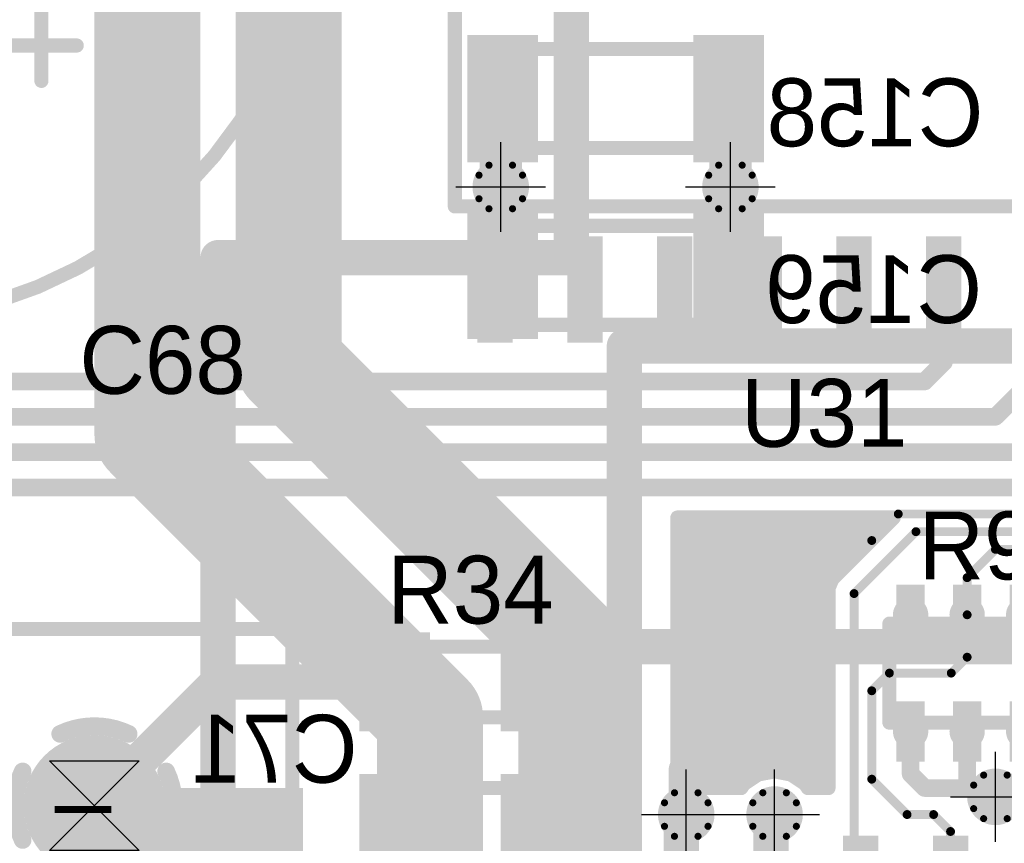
# Model space of a CAD drawing. Extents: x 74 to 326, y 70 to 232.
# Tile 24 of 138: x 138 to 152, y 104 to 116. Entities that reach past the tile are written whole.
import ezdxf

# ---------------------------------------------------------------- set-up
doc = ezdxf.new("R2010")
doc.units = 0
for name, color, linetype in [('Bot_Silk', 7, 'CONTINUOUS'), ('Bottom', 2, 'CONTINUOUS'), ('Drill_Layer', 255, 'CONTINUOUS'), ('Gnd', 12, 'CONTINUOUS'), ('Pwr', 13, 'CONTINUOUS'), ('Top', 1, 'CONTINUOUS'), ('Top_Silk', 6, 'CONTINUOUS')]:
    doc.layers.add(name, color=color, linetype=linetype)

# ---------------------------------------------------------------- blocks, each defined once
blk = doc.blocks.new('Cross')
at = {"layer": 'Drill_Layer', "linetype": 'CONTINUOUS'}
for p, q in [((0, -12.7), (0, 12.7)), ((-12.7, 0), (12.7, 0))]:
    blk.add_line(p, q, dxfattribs=at)
blk = doc.blocks.new('Hour')
at = {"layer": 'Drill_Layer', "linetype": 'CONTINUOUS'}
for p, q in [((-12.7, 12.7), (12.7, 12.7)), ((-12.7, 12.7), (12.7, -12.7)), ((12.7, 12.7), (-12.7, -12.7)), ((12.7, -12.7), (-12.7, -12.7))]:
    blk.add_line(p, q, dxfattribs=at)
blk = doc.blocks.new('UNIT_DISC')
at = {"linetype": 'CONTINUOUS', "const_width": 0.5}
blk.add_lwpolyline([(0.25, 0, 1), (-0.25, 0, 1)], format="xyb", close=True, dxfattribs=at)
blk = doc.blocks.new('0805_10719')
at = {"layer": 'Bot_Silk', "linetype": 'CONTINUOUS', "const_width": 0.2}
for points in [[(141.25, 104.4), (142.25, 104.4)], [(141.25, 102.6), (141.25, 104.4)], [(142.25, 104.4), (142.25, 102.6)], [(141.25, 102.6), (142.25, 102.6)]]:
    blk.add_lwpolyline(points, dxfattribs=at)
at = {"layer": 'Bot_Silk', "xscale": 0.2, "yscale": 0.2, "zscale": 0.2}
for p in [(141.25, 104.4), (141.25, 104.4), (142.25, 104.4), (142.25, 104.4), (141.25, 102.6), (141.25, 102.6), (142.25, 102.6), (142.25, 102.6)]:
    blk.add_blockref('UNIT_DISC', p, dxfattribs=at)
blk = doc.blocks.new('SHAPE_SQ_393_551_0_0_0_0')
blk.add_solid([(-0.5, -0.7), (0.5, -0.7), (-0.5, 0.7), (0.5, 0.7)])
blk = doc.blocks.new('SHAPE_EL_196_196_0_0_0_0')
at = {"xscale": 0.5, "yscale": 0.5, "zscale": 0.5}
blk.add_blockref('UNIT_DISC', (0, 0), dxfattribs=at)
blk = doc.blocks.new('w1000h1400139_F')
at = {"layer": 'Bottom'}
blk.add_blockref('SHAPE_SQ_393_551_0_0_0_0', (0, 0), dxfattribs=at)
at = {"layer": 'Gnd'}
blk.add_blockref('SHAPE_EL_196_196_0_0_0_0', (0, 0), dxfattribs=at)
at = {"layer": 'Pwr'}
blk.add_blockref('SHAPE_EL_196_196_0_0_0_0', (0, 0), dxfattribs=at)
blk = doc.blocks.new('w1000h140049_F')
at = {"layer": 'Bottom'}
blk.add_blockref('SHAPE_SQ_393_551_0_0_0_0', (0, 0), dxfattribs=at)
at = {"layer": 'Gnd'}
blk.add_blockref('SHAPE_EL_196_196_0_0_0_0', (0, 0), dxfattribs=at)
at = {"layer": 'Pwr'}
blk.add_blockref('SHAPE_EL_196_196_0_0_0_0', (0, 0), dxfattribs=at)
blk = doc.blocks.new('C71')
at = {"rotation": -270}
for name, p in [('w1000h1400139_F', (141.75, 104.5)), ('w1000h140049_F', (141.75, 102.5))]:
    blk.add_blockref(name, p, dxfattribs=at)
blk.add_blockref('0805_10719', (0, 0))
at = {"layer": 'Bot_Silk', "text_generation_flag": 2}
blk.add_text('C71', height=0.96, dxfattribs=at).set_placement((143.225, 105.075))
blk = doc.blocks.new('SHAPE_EL_236_236_0_0_0_0')
at = {"xscale": 0.6, "yscale": 0.6, "zscale": 0.6}
blk.add_blockref('UNIT_DISC', (0, 0), dxfattribs=at)
blk = doc.blocks.new('SHAPE_EL_314_314_0_0_0_0')
at = {"xscale": 0.8, "yscale": 0.8, "zscale": 0.8}
blk.add_blockref('UNIT_DISC', (0, 0), dxfattribs=at)
blk = doc.blocks.new('SHAPE_TH45_314_236_39_0_0_0')
at = {"linetype": 'CONTINUOUS', "const_width": 0.1}
for points in [[(0.16647, 0.30788, 0.2530389), (-0.16647, 0.30788, 0.2530389)], [(-0.30788, 0.16647, 0.2530389), (-0.30788, -0.16647, 0.2530389)], [(0.30788, -0.16647, 0.2530389), (0.30788, 0.16647, 0.2530389)], [(-0.16647, -0.30788, 0.2530389), (0.16647, -0.30788, 0.2530389)]]:
    blk.add_lwpolyline(points, format="xyb", dxfattribs=at)
at = {"xscale": 0.1, "yscale": 0.1, "zscale": 0.1}
for p in [(-0.16647, 0.30788), (0.16647, 0.30788), (-0.30788, 0.16647), (0.30788, 0.16647), (-0.30788, -0.16647), (0.30788, -0.16647), (-0.16647, -0.30788), (0.16647, -0.30788)]:
    blk.add_blockref('UNIT_DISC', p, dxfattribs=at)
blk = doc.blocks.new('v0306395')
at = {"layer": 'Bottom'}
blk.add_blockref('SHAPE_EL_236_236_0_0_0_0', (0, 0), dxfattribs=at)
at = {"layer": 'Gnd'}
blk.add_blockref('SHAPE_EL_314_314_0_0_0_0', (0, 0), dxfattribs=at)
at = {"layer": 'Pwr'}
blk.add_blockref('SHAPE_TH45_314_236_39_0_0_0', (0, 0), dxfattribs=at)
at = {"layer": 'Top'}
blk.add_blockref('SHAPE_EL_236_236_0_0_0_0', (0, 0), dxfattribs=at)
blk = doc.blocks.new('v0306392')
at = {"layer": 'Bottom'}
blk.add_blockref('SHAPE_EL_236_236_0_0_0_0', (0, 0), dxfattribs=at)
at = {"layer": 'Gnd'}
blk.add_blockref('SHAPE_TH45_314_236_39_0_0_0', (0, 0), dxfattribs=at)
at = {"layer": 'Pwr'}
blk.add_blockref('SHAPE_EL_314_314_0_0_0_0', (0, 0), dxfattribs=at)
at = {"layer": 'Top'}
blk.add_blockref('SHAPE_EL_236_236_0_0_0_0', (0, 0), dxfattribs=at)
blk = doc.blocks.new('v030649')
at = {"layer": 'Bottom'}
blk.add_blockref('SHAPE_EL_236_236_0_0_0_0', (0, 0), dxfattribs=at)
at = {"layer": 'Gnd'}
blk.add_blockref('SHAPE_TH45_314_236_39_0_0_0', (0, 0), dxfattribs=at)
at = {"layer": 'Pwr'}
blk.add_blockref('SHAPE_EL_314_314_0_0_0_0', (0, 0), dxfattribs=at)
at = {"layer": 'Top'}
blk.add_blockref('SHAPE_EL_236_236_0_0_0_0', (0, 0), dxfattribs=at)
blk = doc.blocks.new('v0306139')
at = {"layer": 'Bottom'}
blk.add_blockref('SHAPE_EL_236_236_0_0_0_0', (0, 0), dxfattribs=at)
at = {"layer": 'Gnd'}
blk.add_blockref('SHAPE_EL_314_314_0_0_0_0', (0, 0), dxfattribs=at)
at = {"layer": 'Pwr'}
blk.add_blockref('SHAPE_TH45_314_236_39_0_0_0', (0, 0), dxfattribs=at)
at = {"layer": 'Top'}
blk.add_blockref('SHAPE_EL_236_236_0_0_0_0', (0, 0), dxfattribs=at)
blk = doc.blocks.new('TO_220IGO_L78ABV_15454')
at = {"layer": 'Top_Silk', "linetype": 'CONTINUOUS', "const_width": 0.2}
for points in [[(142.3, 107.25), (137.9, 107.25)], [(137.9, 97.25), (137.9, 107.25)], [(141.3, 97.25), (141.3, 107.25)], [(142.3, 97.25), (142.3, 107.25)], [(137.9, 97.25), (142.3, 97.25)]]:
    blk.add_lwpolyline(points, dxfattribs=at)
at = {"layer": 'Top_Silk', "xscale": 0.2, "yscale": 0.2, "zscale": 0.2}
for p in [(137.9, 107.25), (137.9, 107.25), (141.3, 107.25), (142.3, 107.25), (142.3, 107.25), (137.9, 97.25), (137.9, 97.25), (141.3, 97.25), (142.3, 97.25), (142.3, 97.25)]:
    blk.add_blockref('UNIT_DISC', p, dxfattribs=at)
at = {"layer": 'Top_Silk'}
for s, p in [('I', (138.9375, 104.84375)), ('G', (138.9375, 102.5625)), ('O', (138.9375, 100.07811))]:
    blk.add_text(s, height=0.8, rotation=270, dxfattribs=at).set_placement(p)
blk = doc.blocks.new('SHAPE_EL_787_787_0_0_0_0')
at = {"xscale": 2, "yscale": 2, "zscale": 2}
blk.add_blockref('UNIT_DISC', (0, 0), dxfattribs=at)
blk = doc.blocks.new('SHAPE_EL_669_669_0_0_0_0')
at = {"xscale": 1.7, "yscale": 1.7, "zscale": 1.7}
blk.add_blockref('UNIT_DISC', (0, 0), dxfattribs=at)
blk = doc.blocks.new('SHAPE_TH45_984_787_196_0_0_0')
at = {"linetype": 'CONTINUOUS', "const_width": 0.25}
for points in [[(0.48432, 1.01541, 0.2262769), (-0.48432, 1.01541, 0.2262769)], [(-1.01541, 0.48432, 0.2262769), (-1.01541, -0.48432, 0.2262769)], [(1.01541, -0.48432, 0.2262769), (1.01541, 0.48432, 0.2262769)], [(-0.48432, -1.01541, 0.2262769), (0.48432, -1.01541, 0.2262769)]]:
    blk.add_lwpolyline(points, format="xyb", dxfattribs=at)
at = {"xscale": 0.25, "yscale": 0.25, "zscale": 0.25}
for p in [(-0.48432, 1.01541), (0.48432, 1.01541), (-1.01541, 0.48432), (1.01541, 0.48432), (-1.01541, -0.48432), (1.01541, -0.48432), (-0.48432, -1.01541), (0.48432, -1.01541)]:
    blk.add_blockref('UNIT_DISC', p, dxfattribs=at)
blk = doc.blocks.new('c2000h1200139')
at = {"layer": 'Bottom'}
blk.add_blockref('SHAPE_EL_787_787_0_0_0_0', (0, 0), dxfattribs=at)
at = {"layer": 'Gnd'}
blk.add_blockref('SHAPE_EL_669_669_0_0_0_0', (0, 0), dxfattribs=at)
at = {"layer": 'Pwr'}
blk.add_blockref('SHAPE_TH45_984_787_196_0_0_0', (0, 0), dxfattribs=at)
at = {"layer": 'Top'}
blk.add_blockref('SHAPE_EL_787_787_0_0_0_0', (0, 0), dxfattribs=at)
blk = doc.blocks.new('c2000h1200350')
at = {"layer": 'Bottom'}
blk.add_blockref('SHAPE_EL_787_787_0_0_0_0', (0, 0), dxfattribs=at)
at = {"layer": 'Gnd'}
blk.add_blockref('SHAPE_EL_669_669_0_0_0_0', (0, 0), dxfattribs=at)
at = {"layer": 'Pwr'}
blk.add_blockref('SHAPE_TH45_984_787_196_0_0_0', (0, 0), dxfattribs=at)
at = {"layer": 'Top'}
blk.add_blockref('SHAPE_EL_787_787_0_0_0_0', (0, 0), dxfattribs=at)
blk = doc.blocks.new('c2000h120049')
at = {"layer": 'Bottom'}
blk.add_blockref('SHAPE_EL_787_787_0_0_0_0', (0, 0), dxfattribs=at)
at = {"layer": 'Gnd'}
blk.add_blockref('SHAPE_TH45_984_787_196_0_0_0', (0, 0), dxfattribs=at)
at = {"layer": 'Pwr'}
blk.add_blockref('SHAPE_EL_669_669_0_0_0_0', (0, 0), dxfattribs=at)
at = {"layer": 'Top'}
blk.add_blockref('SHAPE_EL_787_787_0_0_0_0', (0, 0), dxfattribs=at)
blk = doc.blocks.new('SHAPE_SQ_196_196_0_0_0_0')
blk.add_solid([(-0.25, -0.25), (0.25, -0.25), (-0.25, 0.25), (0.25, 0.25)])
blk = doc.blocks.new('w500h50049')
at = {"layer": 'Gnd'}
blk.add_blockref('SHAPE_EL_196_196_0_0_0_0', (0, 0), dxfattribs=at)
at = {"layer": 'Pwr'}
blk.add_blockref('SHAPE_EL_196_196_0_0_0_0', (0, 0), dxfattribs=at)
at = {"layer": 'Top'}
blk.add_blockref('SHAPE_SQ_196_196_0_0_0_0', (0, 0), dxfattribs=at)
blk = doc.blocks.new('U4')
blk.add_blockref('TO_220IGO_L78ABV_15454', (0, 0))
for name, p, rotation in [('c2000h1200139', (139.5, 104.75), 180), ('c2000h120049', (139.5, 102.25), 180), ('w500h50049', (139.75, 102.25), 270), ('c2000h1200350', (139.5, 99.75), 180)]:
    blk.add_blockref(name, p, dxfattribs=dict(rotation=rotation))
at = {"layer": 'Top_Silk'}
blk.add_text('U4', height=0.96, rotation=270, dxfattribs=at).set_placement((138.825, 103))
blk = doc.blocks.new('0805LED_18224')
at = {"layer": 'Top_Silk', "linetype": 'CONTINUOUS', "const_width": 0.2}
for points in [[(143.85, 104), (143.85, 105)], [(145.65, 105), (143.85, 105)], [(144, 104), (144, 105)], [(144.15, 104), (144.15, 105)], [(145.65, 104), (145.65, 105)], [(143.85, 104), (145.65, 104)]]:
    blk.add_lwpolyline(points, dxfattribs=at)
at = {"layer": 'Top_Silk', "xscale": 0.2, "yscale": 0.2, "zscale": 0.2}
for p in [(143.85, 105), (143.85, 105), (144, 105), (144.15, 105), (145.65, 105), (145.65, 105), (143.85, 104), (143.85, 104), (144, 104), (144.15, 104), (145.65, 104), (145.65, 104)]:
    blk.add_blockref('UNIT_DISC', p, dxfattribs=at)
blk = doc.blocks.new('w1000h1400176')
at = {"layer": 'Gnd'}
blk.add_blockref('SHAPE_EL_196_196_0_0_0_0', (0, 0), dxfattribs=at)
at = {"layer": 'Pwr'}
blk.add_blockref('SHAPE_EL_196_196_0_0_0_0', (0, 0), dxfattribs=at)
at = {"layer": 'Top'}
blk.add_blockref('SHAPE_SQ_393_551_0_0_0_0', (0, 0), dxfattribs=at)
blk = doc.blocks.new('w1000h140049')
at = {"layer": 'Gnd'}
blk.add_blockref('SHAPE_EL_196_196_0_0_0_0', (0, 0), dxfattribs=at)
at = {"layer": 'Pwr'}
blk.add_blockref('SHAPE_EL_196_196_0_0_0_0', (0, 0), dxfattribs=at)
at = {"layer": 'Top'}
blk.add_blockref('SHAPE_SQ_393_551_0_0_0_0', (0, 0), dxfattribs=at)
blk = doc.blocks.new('H1')
at = {"rotation": 180}
for name, p in [('w1000h140049', (143.75, 104.5)), ('w1000h1400176', (145.75, 104.5))]:
    blk.add_blockref(name, p, dxfattribs=at)
blk.add_blockref('0805LED_18224', (0, 0))
at = {"layer": 'Top_Silk'}
blk.add_text('H1', height=0.96, dxfattribs=at).set_placement((144.13125, 102.45))
blk = doc.blocks.new('1206_18253')
at = {"layer": 'Bot_Silk', "linetype": 'CONTINUOUS', "const_width": 0.2}
for points in [[(145.375, 111.55), (145.375, 112.95)], [(145.375, 112.95), (148.375, 112.95)], [(148.375, 112.95), (148.375, 111.55)], [(148.375, 111.55), (145.375, 111.55)]]:
    blk.add_lwpolyline(points, dxfattribs=at)
at = {"layer": 'Bot_Silk', "xscale": 0.2, "yscale": 0.2, "zscale": 0.2}
for p in [(145.375, 112.95), (145.375, 112.95), (148.375, 112.95), (148.375, 112.95), (145.375, 111.55), (145.375, 111.55), (148.375, 111.55), (148.375, 111.55)]:
    blk.add_blockref('UNIT_DISC', p, dxfattribs=at)
blk = doc.blocks.new('SHAPE_SQ_393_708_0_0_0_0')
blk.add_solid([(-0.5, -0.9), (0.5, -0.9), (-0.5, 0.9), (0.5, 0.9)])
blk = doc.blocks.new('w1000h1800139_F')
at = {"layer": 'Bottom'}
blk.add_blockref('SHAPE_SQ_393_708_0_0_0_0', (0, 0), dxfattribs=at)
at = {"layer": 'Gnd'}
blk.add_blockref('SHAPE_EL_196_196_0_0_0_0', (0, 0), dxfattribs=at)
at = {"layer": 'Pwr'}
blk.add_blockref('SHAPE_EL_196_196_0_0_0_0', (0, 0), dxfattribs=at)
blk = doc.blocks.new('w1000h180049_F')
at = {"layer": 'Bottom'}
blk.add_blockref('SHAPE_SQ_393_708_0_0_0_0', (0, 0), dxfattribs=at)
at = {"layer": 'Gnd'}
blk.add_blockref('SHAPE_EL_196_196_0_0_0_0', (0, 0), dxfattribs=at)
at = {"layer": 'Pwr'}
blk.add_blockref('SHAPE_EL_196_196_0_0_0_0', (0, 0), dxfattribs=at)
blk = doc.blocks.new('C159')
at = {"rotation": -180}
for name, p in [('w1000h1800139_F', (145.275, 112.25)), ('w1000h180049_F', (148.475, 112.25))]:
    blk.add_blockref(name, p, dxfattribs=at)
blk.add_blockref('1206_18253', (0, 0))
at = {"layer": 'Bot_Silk', "text_generation_flag": 2}
blk.add_text('C159', height=0.96, dxfattribs=at).set_placement((152.0625, 111.575))
blk = doc.blocks.new('1206_20790')
at = {"layer": 'Bot_Silk', "linetype": 'CONTINUOUS', "const_width": 0.2}
for points in [[(145.375, 114.05), (145.375, 115.45)], [(145.375, 115.45), (148.375, 115.45)], [(148.375, 115.45), (148.375, 114.05)], [(148.375, 114.05), (145.375, 114.05)]]:
    blk.add_lwpolyline(points, dxfattribs=at)
at = {"layer": 'Bot_Silk', "xscale": 0.2, "yscale": 0.2, "zscale": 0.2}
for p in [(145.375, 115.45), (145.375, 115.45), (148.375, 115.45), (148.375, 115.45), (145.375, 114.05), (145.375, 114.05), (148.375, 114.05), (148.375, 114.05)]:
    blk.add_blockref('UNIT_DISC', p, dxfattribs=at)
blk = doc.blocks.new('C158')
at = {"rotation": -180}
for name, p in [('w1000h1800139_F', (145.275, 114.75)), ('w1000h180049_F', (148.475, 114.75))]:
    blk.add_blockref(name, p, dxfattribs=at)
blk.add_blockref('1206_20790', (0, 0))
at = {"layer": 'Bot_Silk', "text_generation_flag": 2}
blk.add_text('C158', height=0.96, dxfattribs=at).set_placement((152.08125, 114.075))
blk = doc.blocks.new('0805_20837')
at = {"layer": 'Top_Silk', "linetype": 'CONTINUOUS', "const_width": 0.2}
for points in [[(143.85, 107), (143.85, 106)], [(145.65, 107), (143.85, 107)], [(145.65, 107), (145.65, 106)], [(143.85, 106), (145.65, 106)]]:
    blk.add_lwpolyline(points, dxfattribs=at)
at = {"layer": 'Top_Silk', "xscale": 0.2, "yscale": 0.2, "zscale": 0.2}
for p in [(143.85, 107), (143.85, 107), (145.65, 107), (145.65, 107), (143.85, 106), (143.85, 106), (145.65, 106), (145.65, 106)]:
    blk.add_blockref('UNIT_DISC', p, dxfattribs=at)
blk = doc.blocks.new('w1000h1400139')
at = {"layer": 'Gnd'}
blk.add_blockref('SHAPE_EL_196_196_0_0_0_0', (0, 0), dxfattribs=at)
at = {"layer": 'Pwr'}
blk.add_blockref('SHAPE_EL_196_196_0_0_0_0', (0, 0), dxfattribs=at)
at = {"layer": 'Top'}
blk.add_blockref('SHAPE_SQ_393_551_0_0_0_0', (0, 0), dxfattribs=at)
blk = doc.blocks.new('R34')
for name, p in [('w1000h1400139', (143.75, 106.5)), ('w1000h1400176', (145.75, 106.5)), ('0805_20837', (0, 0))]:
    blk.add_blockref(name, p)
at = {"layer": 'Top_Silk'}
blk.add_text('R34', height=0.96, dxfattribs=at).set_placement((143.64375, 107.325))
blk = doc.blocks.new('YC164_20817')
at = {"layer": 'Top_Silk', "linetype": 'CONTINUOUS', "const_width": 0.2}
for points in [[(150.75, 105.925), (150.75, 107.325)], [(150.75, 107.325), (153.75, 107.325)], [(153.75, 105.925), (153.75, 107.325)], [(150.75, 105.925), (153.75, 105.925)]]:
    blk.add_lwpolyline(points, dxfattribs=at)
at = {"layer": 'Top_Silk', "xscale": 0.2, "yscale": 0.2, "zscale": 0.2}
for p in [(150.75, 107.325), (150.75, 107.325), (153.75, 107.325), (153.75, 107.325), (150.75, 105.925), (150.75, 105.925), (153.75, 105.925), (153.75, 105.925)]:
    blk.add_blockref('UNIT_DISC', p, dxfattribs=at)
blk = doc.blocks.new('SHAPE_SQ_157_334_0_0_0_0')
blk.add_solid([(-0.2, -0.425), (0.2, -0.425), (-0.2, 0.425), (0.2, 0.425)])
blk = doc.blocks.new('w400h850267')
at = {"layer": 'Gnd'}
blk.add_blockref('SHAPE_EL_196_196_0_0_0_0', (0, 0), dxfattribs=at)
at = {"layer": 'Pwr'}
blk.add_blockref('SHAPE_EL_196_196_0_0_0_0', (0, 0), dxfattribs=at)
at = {"layer": 'Top'}
blk.add_blockref('SHAPE_SQ_157_334_0_0_0_0', (0, 0), dxfattribs=at)
blk = doc.blocks.new('w400h850266')
at = {"layer": 'Gnd'}
blk.add_blockref('SHAPE_EL_196_196_0_0_0_0', (0, 0), dxfattribs=at)
at = {"layer": 'Pwr'}
blk.add_blockref('SHAPE_EL_196_196_0_0_0_0', (0, 0), dxfattribs=at)
at = {"layer": 'Top'}
blk.add_blockref('SHAPE_SQ_157_334_0_0_0_0', (0, 0), dxfattribs=at)
blk = doc.blocks.new('w400h850392')
at = {"layer": 'Gnd'}
blk.add_blockref('SHAPE_EL_196_196_0_0_0_0', (0, 0), dxfattribs=at)
at = {"layer": 'Pwr'}
blk.add_blockref('SHAPE_EL_196_196_0_0_0_0', (0, 0), dxfattribs=at)
at = {"layer": 'Top'}
blk.add_blockref('SHAPE_SQ_157_334_0_0_0_0', (0, 0), dxfattribs=at)
blk = doc.blocks.new('w400h850269')
at = {"layer": 'Gnd'}
blk.add_blockref('SHAPE_EL_196_196_0_0_0_0', (0, 0), dxfattribs=at)
at = {"layer": 'Pwr'}
blk.add_blockref('SHAPE_EL_196_196_0_0_0_0', (0, 0), dxfattribs=at)
at = {"layer": 'Top'}
blk.add_blockref('SHAPE_SQ_157_334_0_0_0_0', (0, 0), dxfattribs=at)
blk = doc.blocks.new('w400h850')
at = {"layer": 'Gnd'}
blk.add_blockref('SHAPE_EL_196_196_0_0_0_0', (0, 0), dxfattribs=at)
at = {"layer": 'Pwr'}
blk.add_blockref('SHAPE_EL_196_196_0_0_0_0', (0, 0), dxfattribs=at)
at = {"layer": 'Top'}
blk.add_blockref('SHAPE_SQ_157_334_0_0_0_0', (0, 0), dxfattribs=at)
blk = doc.blocks.new('R94')
at = {"rotation": 180}
for name, p in [('w400h850', (151.05, 107.45)), ('w400h850269', (151.85, 107.45)), ('w400h850267', (152.65, 107.45)), ('w400h850266', (153.45, 107.45)), ('w400h850392', (151.05, 105.8)), ('w400h850392', (151.85, 105.8)), ('w400h850392', (152.65, 105.8)), ('w400h850392', (153.45, 105.8))]:
    blk.add_blockref(name, p, dxfattribs=at)
blk.add_blockref('YC164_20817', (0, 0))
at = {"layer": 'Top_Silk'}
blk.add_text('R94', height=0.96, dxfattribs=at).set_placement((151.1625, 107.95))
blk = doc.blocks.new('SOIC18_75_20758')
at = {"layer": 'Top_Silk', "linetype": 'CONTINUOUS', "const_width": 0.2}
for points in [[(144.6, 120.525), (155.9, 120.525)], [(144.6, 113.225), (144.6, 120.525)], [(155.9, 117.625), (155.9, 120.525)], [(155.9, 113.225), (155.9, 116.125)], [(155.9, 113.225), (144.6, 113.225)]]:
    blk.add_lwpolyline(points, dxfattribs=at)
blk.add_lwpolyline([(155.9, 117.625, 1), (155.9, 116.125, 1)], format="xyb", dxfattribs=at)
at = {"layer": 'Top_Silk', "xscale": 0.2, "yscale": 0.2, "zscale": 0.2}
for p in [(144.6, 120.525), (144.6, 120.525), (155.9, 120.525), (155.9, 120.525), (155.9, 117.625), (155.9, 117.625), (155.9, 116.125), (155.9, 116.125), (144.6, 113.225), (144.6, 113.225), (155.9, 113.225), (155.9, 113.225)]:
    blk.add_blockref('UNIT_DISC', p, dxfattribs=at)
blk = doc.blocks.new('SHAPE_SQ_590_196_0_0_0_0')
blk.add_solid([(-0.75, -0.25), (0.75, -0.25), (-0.75, 0.25), (0.75, 0.25)])
blk = doc.blocks.new('w1500h50049')
at = {"layer": 'Gnd'}
blk.add_blockref('SHAPE_EL_196_196_0_0_0_0', (0, 0), dxfattribs=at)
at = {"layer": 'Pwr'}
blk.add_blockref('SHAPE_EL_196_196_0_0_0_0', (0, 0), dxfattribs=at)
at = {"layer": 'Top'}
blk.add_blockref('SHAPE_SQ_590_196_0_0_0_0', (0, 0), dxfattribs=at)
blk = doc.blocks.new('w1500h500282')
at = {"layer": 'Gnd'}
blk.add_blockref('SHAPE_EL_196_196_0_0_0_0', (0, 0), dxfattribs=at)
at = {"layer": 'Pwr'}
blk.add_blockref('SHAPE_EL_196_196_0_0_0_0', (0, 0), dxfattribs=at)
at = {"layer": 'Top'}
blk.add_blockref('SHAPE_SQ_590_196_0_0_0_0', (0, 0), dxfattribs=at)
blk = doc.blocks.new('w1500h500283')
at = {"layer": 'Gnd'}
blk.add_blockref('SHAPE_EL_196_196_0_0_0_0', (0, 0), dxfattribs=at)
at = {"layer": 'Pwr'}
blk.add_blockref('SHAPE_EL_196_196_0_0_0_0', (0, 0), dxfattribs=at)
at = {"layer": 'Top'}
blk.add_blockref('SHAPE_SQ_590_196_0_0_0_0', (0, 0), dxfattribs=at)
blk = doc.blocks.new('w1500h500436')
at = {"layer": 'Gnd'}
blk.add_blockref('SHAPE_EL_196_196_0_0_0_0', (0, 0), dxfattribs=at)
at = {"layer": 'Pwr'}
blk.add_blockref('SHAPE_EL_196_196_0_0_0_0', (0, 0), dxfattribs=at)
at = {"layer": 'Top'}
blk.add_blockref('SHAPE_SQ_590_196_0_0_0_0', (0, 0), dxfattribs=at)
blk = doc.blocks.new('w1500h500284')
at = {"layer": 'Gnd'}
blk.add_blockref('SHAPE_EL_196_196_0_0_0_0', (0, 0), dxfattribs=at)
at = {"layer": 'Pwr'}
blk.add_blockref('SHAPE_EL_196_196_0_0_0_0', (0, 0), dxfattribs=at)
at = {"layer": 'Top'}
blk.add_blockref('SHAPE_SQ_590_196_0_0_0_0', (0, 0), dxfattribs=at)
blk = doc.blocks.new('w1500h500139')
at = {"layer": 'Gnd'}
blk.add_blockref('SHAPE_EL_196_196_0_0_0_0', (0, 0), dxfattribs=at)
at = {"layer": 'Pwr'}
blk.add_blockref('SHAPE_EL_196_196_0_0_0_0', (0, 0), dxfattribs=at)
at = {"layer": 'Top'}
blk.add_blockref('SHAPE_SQ_590_196_0_0_0_0', (0, 0), dxfattribs=at)
blk = doc.blocks.new('w1500h500')
at = {"layer": 'Gnd'}
blk.add_blockref('SHAPE_EL_196_196_0_0_0_0', (0, 0), dxfattribs=at)
at = {"layer": 'Pwr'}
blk.add_blockref('SHAPE_EL_196_196_0_0_0_0', (0, 0), dxfattribs=at)
at = {"layer": 'Top'}
blk.add_blockref('SHAPE_SQ_590_196_0_0_0_0', (0, 0), dxfattribs=at)
blk = doc.blocks.new('w1500h500394')
at = {"layer": 'Gnd'}
blk.add_blockref('SHAPE_EL_196_196_0_0_0_0', (0, 0), dxfattribs=at)
at = {"layer": 'Pwr'}
blk.add_blockref('SHAPE_EL_196_196_0_0_0_0', (0, 0), dxfattribs=at)
at = {"layer": 'Top'}
blk.add_blockref('SHAPE_SQ_590_196_0_0_0_0', (0, 0), dxfattribs=at)
blk = doc.blocks.new('w1500h500383')
at = {"layer": 'Gnd'}
blk.add_blockref('SHAPE_EL_196_196_0_0_0_0', (0, 0), dxfattribs=at)
at = {"layer": 'Pwr'}
blk.add_blockref('SHAPE_EL_196_196_0_0_0_0', (0, 0), dxfattribs=at)
at = {"layer": 'Top'}
blk.add_blockref('SHAPE_SQ_590_196_0_0_0_0', (0, 0), dxfattribs=at)
blk = doc.blocks.new('w1500h500382')
at = {"layer": 'Gnd'}
blk.add_blockref('SHAPE_EL_196_196_0_0_0_0', (0, 0), dxfattribs=at)
at = {"layer": 'Pwr'}
blk.add_blockref('SHAPE_EL_196_196_0_0_0_0', (0, 0), dxfattribs=at)
at = {"layer": 'Top'}
blk.add_blockref('SHAPE_SQ_590_196_0_0_0_0', (0, 0), dxfattribs=at)
blk = doc.blocks.new('w1500h500387')
at = {"layer": 'Gnd'}
blk.add_blockref('SHAPE_EL_196_196_0_0_0_0', (0, 0), dxfattribs=at)
at = {"layer": 'Pwr'}
blk.add_blockref('SHAPE_EL_196_196_0_0_0_0', (0, 0), dxfattribs=at)
at = {"layer": 'Top'}
blk.add_blockref('SHAPE_SQ_590_196_0_0_0_0', (0, 0), dxfattribs=at)
blk = doc.blocks.new('U31')
at = {"rotation": 270}
for name, p in [('w1500h50049', (145.17, 121.7)), ('w1500h50049', (146.44, 121.7)), ('w1500h50049', (147.71, 121.7)), ('w1500h50049', (148.98, 121.7)), ('w1500h50049', (150.25, 121.7)), ('w1500h500436', (151.52, 121.7)), ('w1500h500284', (152.79, 121.7)), ('w1500h500283', (154.06, 121.7)), ('w1500h500282', (155.33, 121.7)), ('w1500h500139', (145.17, 112.05)), ('w1500h500', (146.44, 112.05)), ('w1500h500', (147.71, 112.05)), ('w1500h500', (148.98, 112.05)), ('w1500h500', (150.25, 112.05)), ('w1500h500394', (151.52, 112.05)), ('w1500h500383', (152.79, 112.05)), ('w1500h500382', (154.06, 112.05)), ('w1500h500387', (155.33, 112.05))]:
    blk.add_blockref(name, p, dxfattribs=at)
blk.add_blockref('SOIC18_75_20758', (0, 0))
at = {"layer": 'Top_Silk'}
blk.add_text('U31', height=0.96, dxfattribs=at).set_placement((148.65, 109.825))
blk = doc.blocks.new('C13V_20804')
at = {"layer": 'Top_Silk', "linetype": 'CONTINUOUS', "const_width": 0.2}
blk.add_lwpolyline([(136.25, 111.6, 1), (136.25, 124.4, 1)], format="xyb", close=True, dxfattribs=at)
for points in [[(138.75, 116), (138.75, 115)], [(139.25, 115.5), (138.25, 115.5)]]:
    blk.add_lwpolyline(points, dxfattribs=at)
at = {"layer": 'Top_Silk', "xscale": 0.2, "yscale": 0.2, "zscale": 0.2}
for p in [(138.75, 116), (138.25, 115.5), (139.25, 115.5), (138.75, 115)]:
    blk.add_blockref('UNIT_DISC', p, dxfattribs=at)
blk = doc.blocks.new('SHAPE_EL_590_590_0_0_0_0')
at = {"xscale": 1.5, "yscale": 1.5, "zscale": 1.5}
blk.add_blockref('UNIT_DISC', (0, 0), dxfattribs=at)
blk = doc.blocks.new('SHAPE_EL_511_511_0_0_0_0')
at = {"xscale": 1.3, "yscale": 1.3, "zscale": 1.3}
blk.add_blockref('UNIT_DISC', (0, 0), dxfattribs=at)
blk = doc.blocks.new('SHAPE_TH45_787_590_98_0_0_0')
at = {"linetype": 'CONTINUOUS', "const_width": 0.25}
for points in [[(0.41617, 0.76969, 0.2530389), (-0.41617, 0.76969, 0.2530389)], [(-0.76969, 0.41617, 0.2530389), (-0.76969, -0.41617, 0.2530389)], [(0.76969, -0.41617, 0.2530389), (0.76969, 0.41617, 0.2530389)], [(-0.41617, -0.76969, 0.2530389), (0.41617, -0.76969, 0.2530389)]]:
    blk.add_lwpolyline(points, format="xyb", dxfattribs=at)
at = {"xscale": 0.25, "yscale": 0.25, "zscale": 0.25}
for p in [(-0.41617, 0.76969), (0.41617, 0.76969), (-0.76969, 0.41617), (0.76969, 0.41617), (-0.76969, -0.41617), (0.76969, -0.41617), (-0.41617, -0.76969), (0.41617, -0.76969)]:
    blk.add_blockref('UNIT_DISC', p, dxfattribs=at)
blk = doc.blocks.new('c1500h800139')
at = {"layer": 'Bottom'}
blk.add_blockref('SHAPE_EL_590_590_0_0_0_0', (0, 0), dxfattribs=at)
at = {"layer": 'Gnd'}
blk.add_blockref('SHAPE_EL_511_511_0_0_0_0', (0, 0), dxfattribs=at)
at = {"layer": 'Pwr'}
blk.add_blockref('SHAPE_TH45_787_590_98_0_0_0', (0, 0), dxfattribs=at)
at = {"layer": 'Top'}
blk.add_blockref('SHAPE_EL_590_590_0_0_0_0', (0, 0), dxfattribs=at)
blk = doc.blocks.new('c1500h80049')
at = {"layer": 'Bottom'}
blk.add_blockref('SHAPE_EL_590_590_0_0_0_0', (0, 0), dxfattribs=at)
at = {"layer": 'Gnd'}
blk.add_blockref('SHAPE_TH45_787_590_98_0_0_0', (0, 0), dxfattribs=at)
at = {"layer": 'Pwr'}
blk.add_blockref('SHAPE_EL_511_511_0_0_0_0', (0, 0), dxfattribs=at)
at = {"layer": 'Top'}
blk.add_blockref('SHAPE_EL_590_590_0_0_0_0', (0, 0), dxfattribs=at)
blk = doc.blocks.new('C68')
blk.add_blockref('C13V_20804', (0, 0))
at = {"rotation": 90}
for name, p in [('c1500h80049', (136.25, 120.5)), ('c1500h800139', (136.25, 115.5))]:
    blk.add_blockref(name, p, dxfattribs=at)
at = {"layer": 'Top_Silk'}
blk.add_text('C68', height=0.96, dxfattribs=at).set_placement((139.2875, 110.575))
blk = doc.blocks.new('SOIC16_75_24473')
at = {"layer": 'Top_Silk', "linetype": 'CONTINUOUS', "const_width": 0.2}
for points in [[(147.2, 102.4), (157.3, 102.4)], [(147.2, 95.1), (147.2, 102.4)], [(157.3, 99.5), (157.3, 102.4)], [(157.3, 95.1), (157.3, 98)], [(157.3, 95.1), (147.2, 95.1)]]:
    blk.add_lwpolyline(points, dxfattribs=at)
blk.add_lwpolyline([(157.3, 99.5, 1), (157.3, 98, 1)], format="xyb", dxfattribs=at)
at = {"layer": 'Top_Silk', "xscale": 0.2, "yscale": 0.2, "zscale": 0.2}
for p in [(147.2, 102.4), (147.2, 102.4), (157.3, 102.4), (157.3, 102.4), (157.3, 99.5), (157.3, 99.5), (157.3, 98), (157.3, 98), (147.2, 95.1), (147.2, 95.1), (157.3, 95.1), (157.3, 95.1)]:
    blk.add_blockref('UNIT_DISC', p, dxfattribs=at)
blk = doc.blocks.new('w1500h500392')
at = {"layer": 'Gnd'}
blk.add_blockref('SHAPE_EL_196_196_0_0_0_0', (0, 0), dxfattribs=at)
at = {"layer": 'Pwr'}
blk.add_blockref('SHAPE_EL_196_196_0_0_0_0', (0, 0), dxfattribs=at)
at = {"layer": 'Top'}
blk.add_blockref('SHAPE_SQ_590_196_0_0_0_0', (0, 0), dxfattribs=at)
blk = doc.blocks.new('w1500h500287')
at = {"layer": 'Gnd'}
blk.add_blockref('SHAPE_EL_196_196_0_0_0_0', (0, 0), dxfattribs=at)
at = {"layer": 'Pwr'}
blk.add_blockref('SHAPE_EL_196_196_0_0_0_0', (0, 0), dxfattribs=at)
at = {"layer": 'Top'}
blk.add_blockref('SHAPE_SQ_590_196_0_0_0_0', (0, 0), dxfattribs=at)
blk = doc.blocks.new('w1500h500395')
at = {"layer": 'Gnd'}
blk.add_blockref('SHAPE_EL_196_196_0_0_0_0', (0, 0), dxfattribs=at)
at = {"layer": 'Pwr'}
blk.add_blockref('SHAPE_EL_196_196_0_0_0_0', (0, 0), dxfattribs=at)
at = {"layer": 'Top'}
blk.add_blockref('SHAPE_SQ_590_196_0_0_0_0', (0, 0), dxfattribs=at)
blk = doc.blocks.new('w1500h500269')
at = {"layer": 'Gnd'}
blk.add_blockref('SHAPE_EL_196_196_0_0_0_0', (0, 0), dxfattribs=at)
at = {"layer": 'Pwr'}
blk.add_blockref('SHAPE_EL_196_196_0_0_0_0', (0, 0), dxfattribs=at)
at = {"layer": 'Top'}
blk.add_blockref('SHAPE_SQ_590_196_0_0_0_0', (0, 0), dxfattribs=at)
blk = doc.blocks.new('w1500h500267')
at = {"layer": 'Gnd'}
blk.add_blockref('SHAPE_EL_196_196_0_0_0_0', (0, 0), dxfattribs=at)
at = {"layer": 'Pwr'}
blk.add_blockref('SHAPE_EL_196_196_0_0_0_0', (0, 0), dxfattribs=at)
at = {"layer": 'Top'}
blk.add_blockref('SHAPE_SQ_590_196_0_0_0_0', (0, 0), dxfattribs=at)
blk = doc.blocks.new('w1500h500266')
at = {"layer": 'Gnd'}
blk.add_blockref('SHAPE_EL_196_196_0_0_0_0', (0, 0), dxfattribs=at)
at = {"layer": 'Pwr'}
blk.add_blockref('SHAPE_EL_196_196_0_0_0_0', (0, 0), dxfattribs=at)
at = {"layer": 'Top'}
blk.add_blockref('SHAPE_SQ_590_196_0_0_0_0', (0, 0), dxfattribs=at)
blk = doc.blocks.new('w1500h500303')
at = {"layer": 'Gnd'}
blk.add_blockref('SHAPE_EL_196_196_0_0_0_0', (0, 0), dxfattribs=at)
at = {"layer": 'Pwr'}
blk.add_blockref('SHAPE_EL_196_196_0_0_0_0', (0, 0), dxfattribs=at)
at = {"layer": 'Top'}
blk.add_blockref('SHAPE_SQ_590_196_0_0_0_0', (0, 0), dxfattribs=at)
blk = doc.blocks.new('w1500h500350')
at = {"layer": 'Gnd'}
blk.add_blockref('SHAPE_EL_196_196_0_0_0_0', (0, 0), dxfattribs=at)
at = {"layer": 'Pwr'}
blk.add_blockref('SHAPE_EL_196_196_0_0_0_0', (0, 0), dxfattribs=at)
at = {"layer": 'Top'}
blk.add_blockref('SHAPE_SQ_590_196_0_0_0_0', (0, 0), dxfattribs=at)
blk = doc.blocks.new('w1500h500300')
at = {"layer": 'Gnd'}
blk.add_blockref('SHAPE_EL_196_196_0_0_0_0', (0, 0), dxfattribs=at)
at = {"layer": 'Pwr'}
blk.add_blockref('SHAPE_EL_196_196_0_0_0_0', (0, 0), dxfattribs=at)
at = {"layer": 'Top'}
blk.add_blockref('SHAPE_SQ_590_196_0_0_0_0', (0, 0), dxfattribs=at)
blk = doc.blocks.new('w1500h500299')
at = {"layer": 'Gnd'}
blk.add_blockref('SHAPE_EL_196_196_0_0_0_0', (0, 0), dxfattribs=at)
at = {"layer": 'Pwr'}
blk.add_blockref('SHAPE_EL_196_196_0_0_0_0', (0, 0), dxfattribs=at)
at = {"layer": 'Top'}
blk.add_blockref('SHAPE_SQ_590_196_0_0_0_0', (0, 0), dxfattribs=at)
blk = doc.blocks.new('w1500h500288')
at = {"layer": 'Gnd'}
blk.add_blockref('SHAPE_EL_196_196_0_0_0_0', (0, 0), dxfattribs=at)
at = {"layer": 'Pwr'}
blk.add_blockref('SHAPE_EL_196_196_0_0_0_0', (0, 0), dxfattribs=at)
at = {"layer": 'Top'}
blk.add_blockref('SHAPE_SQ_590_196_0_0_0_0', (0, 0), dxfattribs=at)
blk = doc.blocks.new('U22')
at = {"rotation": 270}
for name, p in [('w1500h500392', (147.805, 103.575)), ('w1500h500395', (149.075, 103.575)), ('w1500h500287', (150.345, 103.575)), ('w1500h500269', (151.615, 103.575)), ('w1500h500267', (152.885, 103.575)), ('w1500h500266', (154.155, 103.575)), ('w1500h500392', (155.425, 103.575)), ('w1500h500395', (156.695, 103.575)), ('w1500h50049', (147.805, 93.925)), ('w1500h500350', (149.075, 93.925)), ('w1500h500303', (150.345, 93.925)), ('w1500h500300', (151.615, 93.925)), ('w1500h500299', (152.885, 93.925)), ('w1500h500288', (154.155, 93.925)), ('w1500h50049', (155.425, 93.925)), ('w1500h500350', (156.695, 93.925))]:
    blk.add_blockref(name, p, dxfattribs=at)
blk.add_blockref('SOIC16_75_24473', (0, 0))
at = {"layer": 'Top_Silk'}
blk.add_text('U22', height=0.96, dxfattribs=at).set_placement((157.6625, 97.95))
blk = doc.blocks.new('CUPOUR_L1_F0_TT90_31294')
at = {"layer": 'Top', "linetype": 'CONTINUOUS', "const_width": 0.2}
for points in [[(150.81234, 108.825), (147.75, 108.825)], [(147.75, 108.825), (147.75, 105)], [(147.75, 108.75), (150.73734, 108.75)], [(149.94268, 107.95534), (150.81234, 108.825)], [(147.75, 108.6), (150.58734, 108.6)], [(147.75, 108.45), (150.43734, 108.45)], [(147.75, 108.3), (150.28734, 108.3)], [(147.75, 108.15), (150.13734, 108.15)], [(147.75, 108), (149.98734, 108)], [(149.90366, 107.86112), (149.94268, 107.95534)], [(147.75, 107.85), (149.89905, 107.85)], [(149.8875, 107.82211), (149.90366, 107.86112)], [(149.8875, 107.8221), (149.8875, 107.82211)], [(149.8875, 107.6779), (149.8875, 107.8221)], [(147.75, 107.7), (149.8875, 107.7)], [(149.8875, 105), (149.8875, 107.6779)], [(147.75, 107.55), (149.8875, 107.55)], [(147.75, 107.4), (149.8875, 107.4)], [(147.75, 107.25), (149.8875, 107.25)], [(147.75, 107.1), (149.8875, 107.1)], [(147.75, 106.95), (149.8875, 106.95)], [(147.75, 106.8), (149.8875, 106.8)], [(147.75, 106.65), (149.8875, 106.65)], [(147.75, 106.5), (149.8875, 106.5)], [(147.75, 106.35), (149.8875, 106.35)], [(147.75, 106.2), (149.8875, 106.2)], [(147.75, 106.05), (149.8875, 106.05)], [(147.75, 105.9), (149.8875, 105.9)], [(147.75, 105.75), (149.8875, 105.75)], [(147.75, 105.6), (149.8875, 105.6)], [(147.75, 105.45), (149.8875, 105.45)], [(147.75, 105.3), (149.8875, 105.3)], [(148.8909, 105.19018), (149.125, 105.23675)], [(149.125, 105.23675), (149.3591, 105.19018)], [(147.75, 105.15), (148.83076, 105.15)], [(148.69243, 105.05757), (148.8909, 105.19018)], [(149.3591, 105.19018), (149.55757, 105.05757)], [(149.41923, 105.15), (149.8875, 105.15)], [(147.75, 105), (148.65396, 105)], [(147.75, 105), (148.65396, 105)], [(148.65396, 105), (148.69243, 105.05757)], [(149.55757, 105.05757), (149.59603, 105)], [(149.59603, 105), (149.8875, 105)], [(149.59603, 105), (149.8875, 105)]]:
    blk.add_lwpolyline(points, dxfattribs=at)
at = {"layer": 'Top', "xscale": 0.2, "yscale": 0.2, "zscale": 0.2}
for p in [(147.75, 108.825), (147.75, 108.825), (147.75, 108.75), (150.73734, 108.75), (150.81234, 108.825), (150.81234, 108.825), (147.75, 108.6), (150.58734, 108.6), (147.75, 108.45), (150.43734, 108.45), (147.75, 108.3), (150.28734, 108.3), (147.75, 108.15), (150.13734, 108.15), (147.75, 108), (149.94268, 107.95534), (149.94268, 107.95534), (149.98734, 108), (147.75, 107.85), (149.8875, 107.82211), (149.8875, 107.82211), (149.8875, 107.8221), (149.8875, 107.8221), (149.89905, 107.85), (149.90366, 107.86112), (149.90366, 107.86112), (147.75, 107.7), (149.8875, 107.7), (149.8875, 107.6779), (149.8875, 107.6779), (147.75, 107.55), (149.8875, 107.55), (147.75, 107.4), (149.8875, 107.4), (147.75, 107.25), (149.8875, 107.25), (147.75, 107.1), (149.8875, 107.1), (147.75, 106.95), (149.8875, 106.95), (147.75, 106.8), (149.8875, 106.8), (147.75, 106.65), (149.8875, 106.65), (147.75, 106.5), (149.8875, 106.5), (147.75, 106.35), (149.8875, 106.35), (147.75, 106.2), (149.8875, 106.2), (147.75, 106.05), (149.8875, 106.05), (147.75, 105.9), (149.8875, 105.9), (147.75, 105.75), (149.8875, 105.75), (147.75, 105.6), (149.8875, 105.6), (147.75, 105.45), (149.8875, 105.45), (147.75, 105.3), (149.125, 105.23675), (149.125, 105.23675), (149.8875, 105.3), (147.75, 105.15), (148.83076, 105.15), (148.8909, 105.19018), (148.8909, 105.19018), (149.3591, 105.19018), (149.3591, 105.19018), (149.41923, 105.15), (149.8875, 105.15), (147.75, 105), (147.75, 105), (147.75, 105), (148.65396, 105), (148.65396, 105), (148.65396, 105), (148.69243, 105.05757), (148.69243, 105.05757), (149.55757, 105.05757), (149.55757, 105.05757), (149.59603, 105), (149.59603, 105), (149.59603, 105), (149.8875, 105), (149.8875, 105), (149.8875, 105)]:
    blk.add_blockref('UNIT_DISC', p, dxfattribs=at)

msp = doc.modelspace()

# ---------------------------------------------------------------- linework, layer by layer
at = {"layer": 'Bottom', "linetype": 'CONTINUOUS'}
for points, const_width in [([(142.25, 111), (142.25, 142.25)], 1.5), ([(140.25, 139.25), (140.25, 110)], 1.5), ([(145.25, 114.75), (145.275, 114.75)], 0.6), ([(145.25, 113.5), (145.25, 114.75)], 0.6), ([(148.5, 114.75), (148.475, 114.75)], 0.6), ([(148.5, 113.5), (148.5, 114.75)], 0.6), ([(145.25, 113.5), (145.25, 112.25)], 0.6), ([(148.5, 113.5), (148.5, 112.25)], 0.6), ([(145.25, 112.25), (145.275, 112.25)], 0.6), ([(148.5, 112.25), (148.475, 112.25)], 0.6), ([(146.25, 107), (142.25, 111)], 1.5), ([(140.25, 110), (144.25, 106)], 1.5), ([(146.25, 95), (146.25, 107)], 1.5), ([(144.25, 106), (144.25, 96)], 1.5), ([(139.5, 104.5), (139.5, 104.75)], 1), ([(141.75, 104.5), (139.5, 104.5)], 1)]:
    msp.add_lwpolyline(points, dxfattribs=dict(at, const_width=const_width))
at = {"layer": 'Gnd', "linetype": 'CONTINUOUS', "const_width": 0.5}
for points in [[(147, 94.75), (147, 111.25)], [(147, 111.25), (155.5, 111.25)]]:
    msp.add_lwpolyline(points, dxfattribs=at)
at = {"layer": 'Pwr', "linetype": 'CONTINUOUS', "const_width": 0.5}
for points in [[(146.25, 118), (146.25, 112.5)], [(146.25, 112.5), (146.25, 118)], [(141.25, 112.5), (141.25, 102.25)], [(146.25, 112.5), (141.25, 112.5)], [(141.25, 102.25), (141.25, 112.5)], [(141.25, 112.5), (146.25, 112.5)], [(147, 94.75), (147, 107)], [(147, 107), (155.5, 107)]]:
    msp.add_lwpolyline(points, dxfattribs=at)
at = {"layer": 'Top', "linetype": 'CONTINUOUS'}
for points, const_width in [([(145.17, 112.05), (145.17, 113.5)], 0.5), ([(145.17, 113.5), (145.25, 113.5)], 0.5), ([(151.52, 111.02), (151.52, 112.05)], 0.25), ([(151.25, 110.75), (151.52, 111.02)], 0.25), ([(152.25, 110.25), (152.79, 110.79)], 0.25), ([(104.25, 110.75), (151.25, 110.75)], 0.25), ([(113.25, 110.25), (152.25, 110.25)], 0.25), ([(153, 109.75), (123.75, 109.75)], 0.25), ([(134.375, 109.25), (153.75, 109.25)], 0.25), ([(150.875, 108.875), (150.5, 108.5)], 0.125), ([(154, 108.875), (150.875, 108.875)], 0.125), ([(150.25, 107.75), (151.125, 108.625)], 0.125), ([(151.125, 108.625), (154.25, 108.625)], 0.125), ([(151.85, 107.975), (152.25, 108.375)], 0.125), ([(152.25, 108.375), (154.375, 108.375)], 0.125), ([(151.85, 107.45), (151.85, 107.975)], 0.125), ([(150.25, 103.575), (150.25, 107.75)], 0.125), ([(151.85, 106.85), (151.85, 107.45)], 0.125), ([(151.625, 106.625), (151.85, 106.85)], 0.125), ([(139.5, 104.75), (141.25, 106.5)], 0.5), ([(141.25, 106.5), (143.75, 106.5)], 0.5), ([(145.75, 104.5), (145.75, 106.5)], 0.5), ([(150.5, 106.375), (150.75, 106.625)], 0.125), ([(150.75, 106.625), (151.625, 106.625)], 0.125), ([(150.5, 105.125), (150.5, 106.375)], 0.125), ([(151.05, 105.8), (151.05, 105.2)], 0.25), ([(151.85, 105), (151.85, 105.8)], 0.25), ([(147.875, 104.625), (147.875, 105.25)], 0.5), ([(151.05, 105.2), (151.25, 105)], 0.25), ([(151, 104.625), (150.5, 105.125)], 0.125), ([(151.25, 105), (151.85, 105)], 0.25), ([(151.85, 105), (152.25, 105)], 0.25), ([(152.25, 104.875), (152.25, 105)], 0.25), ([(152.65, 105), (152.25, 105)], 0.25), ([(147.805, 104.625), (147.875, 104.625)], 0.5), ([(147.805, 103.575), (147.805, 104.625)], 0.5), ([(149.075, 103.575), (149.075, 104.625)], 0.5), ([(149.075, 104.625), (149.125, 104.625)], 0.5), ([(143.75, 102.25), (143.75, 104.5)], 0.5), ([(151.375, 104.625), (151, 104.625)], 0.125), ([(151.615, 104.385), (151.375, 104.625)], 0.125), ([(151.615, 103.575), (151.615, 104.385)], 0.125)]:
    msp.add_lwpolyline(points, dxfattribs=dict(at, const_width=const_width))

# ---------------------------------------------------------------- block references
for name in ['CUPOUR_L1_F0_TT90_31294', 'C68', 'U31', 'C158', 'C159', 'R94', 'R34', 'U4', 'C71', 'H1', 'U22']:
    msp.add_blockref(name, (0, 0))
for name, p, rotation in [('v0306139', (145.25, 113.5), 90), ('v030649', (148.5, 113.5), 270), ('v0306392', (152.25, 104.875), 180), ('v0306392', (147.875, 104.625), 180), ('v0306395', (149.125, 104.625), 180)]:
    msp.add_blockref(name, p, dxfattribs=dict(rotation=rotation))
at = {"layer": 'Bottom'}
for p, xscale, yscale, zscale in [((145.25, 114.75), 0.6, 0.6, 0.6), ((145.25, 114.75), 0.6, 0.6, 0.6), ((145.275, 114.75), 0.6, 0.6, 0.6), ((148.475, 114.75), 0.6, 0.6, 0.6), ((148.5, 114.75), 0.6, 0.6, 0.6), ((148.5, 114.75), 0.6, 0.6, 0.6), ((145.25, 113.5), 0.6, 0.6, 0.6), ((145.25, 113.5), 0.6, 0.6, 0.6), ((148.5, 113.5), 0.6, 0.6, 0.6), ((148.5, 113.5), 0.6, 0.6, 0.6), ((145.25, 112.25), 0.6, 0.6, 0.6), ((145.25, 112.25), 0.6, 0.6, 0.6), ((145.275, 112.25), 0.6, 0.6, 0.6), ((148.475, 112.25), 0.6, 0.6, 0.6), ((148.5, 112.25), 0.6, 0.6, 0.6), ((148.5, 112.25), 0.6, 0.6, 0.6), ((142.25, 111), 1.5, 1.5, 1.5), ((142.25, 111), 1.5, 1.5, 1.5), ((140.25, 110), 1.5, 1.5, 1.5), ((140.25, 110), 1.5, 1.5, 1.5), ((146.25, 107), 1.5, 1.5, 1.5), ((146.25, 107), 1.5, 1.5, 1.5), ((144.25, 106), 1.5, 1.5, 1.5), ((144.25, 106), 1.5, 1.5, 1.5)]:
    msp.add_blockref('UNIT_DISC', p, dxfattribs=dict(at, xscale=xscale, yscale=yscale, zscale=zscale))
for p in [(139.5, 104.75), (139.5, 104.5), (139.5, 104.5), (141.75, 104.5)]:
    msp.add_blockref('UNIT_DISC', p, dxfattribs=at)
at = {"layer": 'Drill_Layer', "xscale": 0.05, "yscale": 0.05, "zscale": 0.05}
for name, p in [('Cross', (145.25, 113.5)), ('Cross', (148.5, 113.5)), ('Cross', (152.25, 104.875)), ('Hour', (139.5, 104.75)), ('Cross', (147.875, 104.625)), ('Cross', (149.125, 104.625))]:
    msp.add_blockref(name, p, dxfattribs=at)
at = {"layer": 'Gnd', "xscale": 0.5, "yscale": 0.5, "zscale": 0.5}
msp.add_blockref('UNIT_DISC', (147, 111.25), dxfattribs=at)
msp.add_blockref('UNIT_DISC', (147, 111.25), dxfattribs=at)
at = {"layer": 'Pwr', "xscale": 0.5, "yscale": 0.5, "zscale": 0.5}
for p in [(141.25, 112.5), (141.25, 112.5), (141.25, 112.5), (141.25, 112.5), (146.25, 112.5), (146.25, 112.5), (146.25, 112.5), (146.25, 112.5), (147, 107), (147, 107)]:
    msp.add_blockref('UNIT_DISC', p, dxfattribs=at)
at = {"layer": 'Top'}
for p, xscale, yscale, zscale in [((145.17, 113.5), 0.5, 0.5, 0.5), ((145.17, 113.5), 0.5, 0.5, 0.5), ((145.25, 113.5), 0.5, 0.5, 0.5), ((145.17, 112.05), 0.5, 0.5, 0.5), ((151.52, 112.05), 0.25, 0.25, 0.25), ((151.52, 111.02), 0.25, 0.25, 0.25), ((151.52, 111.02), 0.25, 0.25, 0.25), ((151.25, 110.75), 0.25, 0.25, 0.25), ((151.25, 110.75), 0.25, 0.25, 0.25), ((152.25, 110.25), 0.25, 0.25, 0.25), ((152.25, 110.25), 0.25, 0.25, 0.25), ((150.875, 108.875), 0.125, 0.125, 0.125), ((150.875, 108.875), 0.125, 0.125, 0.125), ((151.125, 108.625), 0.125, 0.125, 0.125), ((151.125, 108.625), 0.125, 0.125, 0.125), ((150.5, 108.5), 0.125, 0.125, 0.125), ((152.25, 108.375), 0.125, 0.125, 0.125), ((152.25, 108.375), 0.125, 0.125, 0.125), ((151.85, 107.975), 0.125, 0.125, 0.125), ((151.85, 107.975), 0.125, 0.125, 0.125), ((150.25, 107.75), 0.125, 0.125, 0.125), ((150.25, 107.75), 0.125, 0.125, 0.125), ((151.85, 107.45), 0.125, 0.125, 0.125), ((151.85, 107.45), 0.125, 0.125, 0.125), ((151.85, 106.85), 0.125, 0.125, 0.125), ((151.85, 106.85), 0.125, 0.125, 0.125), ((141.25, 106.5), 0.5, 0.5, 0.5), ((141.25, 106.5), 0.5, 0.5, 0.5), ((143.75, 106.5), 0.5, 0.5, 0.5), ((145.75, 106.5), 0.5, 0.5, 0.5), ((150.75, 106.625), 0.125, 0.125, 0.125), ((150.75, 106.625), 0.125, 0.125, 0.125), ((151.625, 106.625), 0.125, 0.125, 0.125), ((151.625, 106.625), 0.125, 0.125, 0.125), ((150.5, 106.375), 0.125, 0.125, 0.125), ((150.5, 106.375), 0.125, 0.125, 0.125), ((151.05, 105.8), 0.25, 0.25, 0.25), ((151.85, 105.8), 0.25, 0.25, 0.25), ((147.875, 105.25), 0.5, 0.5, 0.5), ((151.05, 105.2), 0.25, 0.25, 0.25), ((151.05, 105.2), 0.25, 0.25, 0.25), ((150.5, 105.125), 0.125, 0.125, 0.125), ((150.5, 105.125), 0.125, 0.125, 0.125), ((151.25, 105), 0.25, 0.25, 0.25), ((151.25, 105), 0.25, 0.25, 0.25), ((151.85, 105), 0.25, 0.25, 0.25), ((151.85, 105), 0.25, 0.25, 0.25), ((151.85, 105), 0.25, 0.25, 0.25), ((152.25, 105), 0.25, 0.25, 0.25), ((152.25, 105), 0.25, 0.25, 0.25), ((152.25, 105), 0.25, 0.25, 0.25), ((139.5, 104.75), 0.5, 0.5, 0.5), ((152.25, 104.875), 0.25, 0.25, 0.25), ((147.805, 104.625), 0.5, 0.5, 0.5), ((147.805, 104.625), 0.5, 0.5, 0.5), ((147.875, 104.625), 0.5, 0.5, 0.5), ((147.875, 104.625), 0.5, 0.5, 0.5), ((149.075, 104.625), 0.5, 0.5, 0.5), ((149.075, 104.625), 0.5, 0.5, 0.5), ((149.125, 104.625), 0.5, 0.5, 0.5), ((143.75, 104.5), 0.5, 0.5, 0.5), ((145.75, 104.5), 0.5, 0.5, 0.5), ((151, 104.625), 0.125, 0.125, 0.125), ((151, 104.625), 0.125, 0.125, 0.125), ((151.375, 104.625), 0.125, 0.125, 0.125), ((151.375, 104.625), 0.125, 0.125, 0.125), ((151.615, 104.385), 0.125, 0.125, 0.125), ((151.615, 104.385), 0.125, 0.125, 0.125)]:
    msp.add_blockref('UNIT_DISC', p, dxfattribs=dict(at, xscale=xscale, yscale=yscale, zscale=zscale))

doc.saveas('drawing.dxf')
